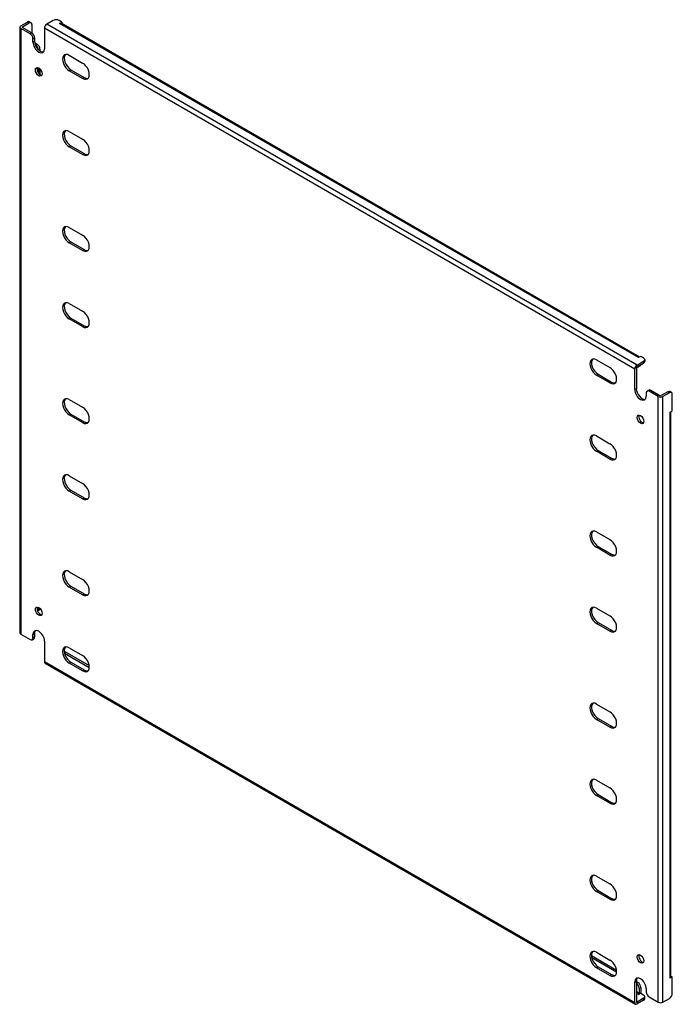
# Model space of a CAD drawing. Header units: inches. Extents: x 173.7 to 193.8, y 62.6 to 93.
import ezdxf

# ---------------------------------------------------------------- set-up
doc = ezdxf.new("R2010")
doc.units = ezdxf.units.IN
doc.header["$MEASUREMENT"] = 0
doc.layers.add('Visible Edges(ANSI)', color=7, linetype='Continuous', lineweight=25)
doc.layers.add('Visible Tangent Edges(ANSI)', color=7, linetype='Continuous', lineweight=25)

msp = doc.modelspace()

# ---------------------------------------------------------------- linework, layer by layer
at = {"layer": 'Visible Edges(ANSI)'}
for p, q in [((173.725, 92.812), (173.929, 92.93)), ((173.991, 92.936), (174.039, 92.908)), ((174.724, 92.981), (174.521, 92.863)), ((174.989, 92.93), (174.901, 92.981)), ((174.919, 92.889), (174.989, 92.93)), ((174.989, 92.93), (174.989, 92.882)), ((173.696, 92.772), (173.696, 74.094)), ((174.009, 92.568), (173.725, 92.731)), ((173.773, 92.784), (173.977, 92.902)), ((173.773, 92.759), (174.057, 92.595)), ((174.065, 92.851), (174.065, 92.59)), ((174.451, 92.742), (174.451, 92.108)), ((174.919, 92.889), (174.919, 92.889)), ((174.919, 92.889), (174.919, 92.889)), ((192.803, 82.598), (174.969, 92.894)), ((174.097, 92.312), (174.097, 92.414)), ((174.145, 92.442), (174.145, 92.34)), ((174.15, 92.292), (174.224, 92.249)), ((174.168, 92.225), (174.176, 92.221)), ((174.313, 92.096), (174.313, 92.04)), ((175.217, 91.903), (175.629, 91.665)), ((174.265, 91.517), (174.265, 91.356)), ((174.313, 91.481), (174.313, 91.309)), ((175.629, 91.191), (175.217, 91.429)), ((175.265, 91.457), (175.677, 91.219)), ((175.217, 89.555), (175.629, 89.318)), ((175.629, 88.844), (175.217, 89.082)), ((175.265, 89.109), (175.677, 88.872)), ((175.217, 86.595), (175.629, 86.358)), ((175.629, 85.884), (175.217, 86.122)), ((175.265, 86.149), (175.677, 85.912)), ((175.217, 84.248), (175.629, 84.01)), ((175.265, 83.802), (175.677, 83.564)), ((175.629, 83.537), (175.217, 83.774)), ((192.844, 82.621), (192.774, 82.581)), ((192.932, 82.57), (192.844, 82.621)), ((191.481, 82.513), (191.892, 82.275)), ((192.729, 82.351), (192.932, 82.468)), ((192.729, 82.295), (192.932, 82.413)), ((192.818, 82.325), (192.77, 82.297)), ((192.774, 82.581), (192.774, 82.581)), ((192.774, 82.581), (192.774, 82.581)), ((192.969, 82.519), (192.969, 82.464)), ((191.892, 81.802), (191.481, 82.039)), ((191.529, 82.067), (191.94, 81.829)), ((192.659, 81.596), (192.659, 82.229)), ((192.707, 82.257), (192.707, 81.624)), ((193.012, 81.494), (193.012, 81.392)), ((193.038, 81.551), (193.086, 81.579)), ((193.384, 81.381), (193.101, 81.545)), ((193.149, 81.573), (193.432, 81.409)), ((193.68, 81.526), (193.476, 81.409)), ((193.728, 81.499), (193.524, 81.381)), ((193.79, 81.505), (193.742, 81.533)), ((193.816, 80.938), (193.816, 81.448)), ((175.217, 81.288), (175.629, 81.05)), ((175.629, 80.577), (175.217, 80.815)), ((175.265, 80.842), (175.677, 80.605)), ((193.746, 80.897), (193.816, 80.938)), ((193.746, 80.897), (193.746, 80.897)), ((193.746, 80.897), (193.746, 80.897)), ((193.775, 63.485), (193.775, 80.914)), ((191.481, 80.165), (191.892, 79.928)), ((191.892, 79.454), (191.481, 79.692)), ((191.529, 79.72), (191.94, 79.482)), ((175.217, 78.941), (175.629, 78.703)), ((175.629, 78.229), (175.217, 78.467)), ((175.265, 78.495), (175.677, 78.257)), ((191.481, 77.206), (191.892, 76.968)), ((191.892, 76.494), (191.481, 76.732)), ((191.529, 76.76), (191.94, 76.522)), ((175.217, 75.981), (175.629, 75.743)), ((175.629, 75.27), (175.217, 75.507)), ((175.265, 75.535), (175.677, 75.297)), ((174.287, 74.79), (174.24, 74.763)), ((174.265, 74.881), (174.265, 74.819)), ((191.481, 74.858), (191.892, 74.621)), ((191.529, 74.412), (191.94, 74.175)), ((191.892, 74.147), (191.481, 74.385)), ((173.725, 74.054), (174.009, 73.89)), ((174.071, 73.884), (174.119, 73.912)), ((174.097, 73.941), (174.097, 74.043)), ((174.145, 74.071), (174.145, 73.969)), ((174.451, 73.839), (174.451, 73.206)), ((175.078, 73.522), (175.83, 73.088)), ((175.217, 73.633), (175.629, 73.396)), ((175.068, 73.472), (175.834, 73.03)), ((175.265, 73.188), (175.677, 72.95)), ((174.471, 73.16), (192.679, 62.648)), ((175.629, 72.922), (175.217, 73.16)), ((191.481, 71.898), (191.892, 71.661)), ((191.892, 71.187), (191.481, 71.425)), ((191.529, 71.453), (191.94, 71.215)), ((191.481, 69.551), (191.892, 69.313)), ((191.892, 68.84), (191.481, 69.077)), ((191.529, 69.105), (191.94, 68.868)), ((191.481, 66.591), (191.892, 66.354)), ((191.892, 65.88), (191.481, 66.118)), ((191.529, 66.145), (191.94, 65.908)), ((191.324, 64.142), (192.093, 63.698)), ((191.332, 64.082), (192.097, 63.64)), ((191.481, 64.244), (191.892, 64.006)), ((191.892, 63.533), (191.481, 63.77)), ((191.529, 63.798), (191.94, 63.56)), ((193.816, 63.485), (193.746, 63.444)), ((193.775, 63.508), (193.816, 63.485)), ((193.816, 62.974), (193.816, 63.485)), ((192.659, 62.693), (192.659, 63.327)), ((192.707, 63.355), (192.707, 62.721)), ((192.707, 63.344), (192.755, 63.316)), ((192.707, 63.288), (192.707, 63.288)), ((192.844, 63.163), (192.844, 63.004)), ((193.746, 63.444), (193.746, 63.444)), ((193.746, 63.444), (193.746, 63.444)), ((192.844, 62.979), (192.774, 62.938)), ((192.774, 62.938), (192.774, 62.939)), ((192.774, 62.938), (192.774, 62.938)), ((192.796, 63.135), (192.796, 62.977)), ((192.844, 62.979), (192.932, 62.928)), ((192.969, 62.821), (192.969, 62.877)), ((193.012, 63.123), (193.012, 63.021)), ((193.101, 62.868), (193.384, 62.704)), ((192.932, 62.826), (192.729, 62.708)), ((192.932, 62.77), (192.729, 62.653)), ((193.524, 62.704), (193.728, 62.821))]:
    msp.add_line(p, q, dxfattribs=at)
for centre, major_axis, start_param, end_param in [((173.929, 92.828), (0.062, 0.108), 0, 0.785398), ((173.977, 92.8), (0.062, 0.108), 5.497787, 7.068583), ((174.813, 92.93), (0.125, 0), 0.785398, 2.356194), ((173.795, 92.772), (-0.099, 0), 5.497787, 7.068583), ((173.795, 92.772), (-0.031, 0), 5.497787, 7.068583), ((174.521, 92.782), (0.0495, 0.0857), 0.785398, 2.356194), ((174.919, 92.808), (0.0495, 0.0857), 0, 0.785398), ((174.009, 92.466), (0.062, -0.108), 0.785398, 2.356194), ((174.057, 92.493), (-0.063, 0.108), 3.926991, 5.497787), ((174.274, 92.21), (0.125, -0.217), 3.926991, 7.068583), ((174.322, 92.238), (0.125, -0.217), 3.926991, 6.089646), ((174.176, 92.119), (0.062, -0.108), 0.887242, 2.356194), ((174.224, 92.147), (-0.063, 0.108), 3.926991, 5.497787), ((175.217, 91.666), (-0.145, 0.251), 5.497787, 8.63938), ((175.265, 91.694), (-0.145, 0.251), 0.166574, 2.356194), ((174.322, 91.422), (-0.072, 0.126), 0.338008, 2.803584), ((175.629, 91.428), (0.145, -0.251), 5.497787, 8.63938), ((175.677, 91.456), (0.145, -0.251), 5.497787, 6.116612), ((175.217, 89.318), (-0.145, 0.251), 5.497787, 8.63938), ((175.265, 89.346), (-0.145, 0.251), 0.166574, 2.356194), ((175.629, 89.081), (0.145, -0.251), 5.497787, 8.63938), ((175.677, 89.108), (0.145, -0.251), 5.497787, 6.116612), ((175.217, 86.359), (-0.145, 0.251), 5.497787, 8.63938), ((175.265, 86.386), (-0.145, 0.251), 0.166574, 2.356194), ((175.629, 86.121), (0.145, -0.251), 5.497787, 8.63938), ((175.677, 86.149), (0.145, -0.251), 5.497787, 6.116612), ((175.217, 84.011), (-0.145, 0.251), 5.497787, 8.63938), ((175.265, 84.039), (-0.145, 0.251), 0.166574, 2.356194), ((175.629, 83.773), (0.145, -0.251), 5.497787, 8.63938), ((175.677, 83.801), (0.145, -0.251), 5.497787, 6.116612), ((191.481, 82.276), (-0.145, 0.251), 5.497787, 8.63938), ((191.529, 82.304), (-0.145, 0.251), 0.166574, 2.356194), ((192.729, 82.27), (0.0495, 0.0857), 0.785398, 2.356194), ((192.729, 82.27), (0.0155, 0.0268), 0.785398, 2.356194), ((192.707, 82.405), (0.062, -0.108), 5.726091, 6.840784), ((192.774, 82.5), (0.0495, 0.0857), 0.721823, 0.785398), ((192.755, 82.433), (0.063, -0.108), 0, 0.557599), ((192.844, 82.519), (0.125, 0), 5.497787, 7.068583), ((192.844, 82.464), (0.125, 0), 5.497787, 6.283185), ((191.892, 82.038), (0.145, -0.251), 5.497787, 8.63938), ((191.94, 82.066), (0.145, -0.251), 5.497787, 6.116612), ((192.835, 81.494), (0.125, -0.217), 3.926991, 7.068583), ((192.883, 81.522), (0.125, -0.217), 3.926991, 6.089646), ((193.101, 81.443), (-0.063, 0.108), 5.497787, 7.068583), ((193.149, 81.471), (-0.062, 0.108), 5.497787, 6.283185), ((193.454, 81.422), (0.099, 0), 3.926991, 5.497787), ((193.454, 81.422), (0.031, 0), 3.926991, 5.497787), ((193.68, 81.424), (0.062, 0.108), 0, 0.785398), ((193.728, 81.397), (0.062, 0.108), 5.497787, 7.068583), ((175.217, 81.051), (-0.145, 0.251), 5.497787, 8.63938), ((175.265, 81.079), (-0.145, 0.251), 0.166574, 2.356194), ((175.629, 80.814), (0.145, -0.251), 5.497787, 8.63938), ((192.883, 80.705), (-0.072, 0.126), 0.338008, 2.803584), ((193.676, 80.937), (0.099, 0), 5.497787, 5.561362), ((175.677, 80.841), (0.145, -0.251), 5.497787, 6.116612), ((191.481, 79.929), (-0.145, 0.251), 5.497787, 8.63938), ((191.529, 79.956), (-0.145, 0.251), 0.166574, 2.356194), ((191.892, 79.691), (0.145, -0.251), 5.497787, 8.63938), ((191.94, 79.719), (0.145, -0.251), 5.497787, 6.116612), ((175.217, 78.704), (-0.145, 0.251), 5.497787, 8.63938), ((175.265, 78.732), (-0.145, 0.251), 0.166574, 2.356194), ((175.629, 78.466), (0.145, -0.251), 5.497787, 8.63938), ((175.677, 78.494), (0.145, -0.251), 5.497787, 6.116612), ((191.481, 76.969), (-0.145, 0.251), 5.497787, 8.63938), ((191.529, 76.997), (-0.145, 0.251), 0.166574, 2.356194), ((191.892, 76.731), (0.145, -0.251), 5.497787, 8.63938), ((191.94, 76.759), (0.145, -0.251), 5.497787, 6.116612), ((175.217, 75.744), (-0.145, 0.251), 5.497787, 8.63938), ((175.265, 75.772), (-0.145, 0.251), 0.166574, 2.356194), ((175.629, 75.506), (0.145, -0.251), 5.497787, 8.63938), ((175.677, 75.534), (0.145, -0.251), 5.497787, 6.116612), ((174.322, 74.785), (-0.072, 0.126), 0.338008, 2.803584), ((174.176, 74.87), (0.062, -0.108), 0.012335, 0.785398), ((174.224, 74.898), (0.063, -0.108), 0, 0.762813), ((191.481, 74.621), (-0.145, 0.251), 5.497787, 8.63938), ((191.529, 74.649), (-0.145, 0.251), 0.166574, 2.356194), ((191.892, 74.384), (0.145, -0.251), 5.497787, 8.63938), ((173.795, 74.094), (-0.099, 0), 0, 0.785398), ((174.274, 73.941), (-0.125, 0.217), 3.926991, 7.068583), ((174.322, 73.969), (-0.125, 0.217), 0.193539, 0.785398), ((191.94, 74.412), (0.145, -0.251), 5.497787, 6.116612), ((174.009, 73.992), (0.063, -0.108), 5.497787, 7.068583), ((174.057, 74.02), (0.063, -0.108), 0, 0.785398), ((175.217, 73.397), (-0.145, 0.251), 5.497787, 8.63938), ((175.265, 73.424), (-0.145, 0.251), 0.166574, 2.356194), ((175.078, 73.42), (-0.062, 0.108), 5.497787, 5.695787), ((174.521, 73.246), (-0.0495, -0.0857), 5.497787, 6.283185), ((175.629, 73.159), (0.145, -0.251), 5.497787, 8.63938), ((175.677, 73.187), (0.145, -0.251), 5.497787, 6.116612), ((191.481, 71.662), (-0.145, 0.251), 5.497787, 8.63938), ((191.529, 71.689), (-0.145, 0.251), 0.166574, 2.356194), ((191.892, 71.424), (0.145, -0.251), 5.497787, 8.63938), ((191.94, 71.452), (0.145, -0.251), 5.497787, 6.116612), ((191.481, 69.314), (-0.145, 0.251), 5.497787, 8.63938), ((191.529, 69.342), (-0.145, 0.251), 0.166574, 2.356194), ((191.892, 69.077), (0.145, -0.251), 5.497787, 8.63938), ((191.94, 69.104), (0.145, -0.251), 5.497787, 6.116612), ((191.481, 66.354), (-0.145, 0.251), 5.497787, 8.63938), ((191.529, 66.382), (-0.145, 0.251), 0.166574, 2.356194), ((191.892, 66.117), (0.145, -0.251), 5.497787, 8.63938), ((191.94, 66.145), (0.145, -0.251), 5.497787, 6.116612), ((191.481, 64.007), (-0.145, 0.251), 5.497787, 8.63938), ((191.529, 64.035), (-0.145, 0.251), 0.166574, 2.356194), ((192.883, 64.069), (-0.072, 0.126), 0.338008, 2.803584), ((191.892, 63.769), (0.145, -0.251), 5.497787, 8.63938), ((191.94, 63.797), (0.145, -0.251), 5.497787, 6.116612), ((192.835, 63.225), (-0.125, 0.217), 3.926991, 7.068583), ((193.676, 63.485), (0.099, 0), 5.497787, 6.283185), ((192.883, 63.252), (-0.125, 0.217), 0.193539, 0.785398), ((192.707, 63.186), (0.062, -0.108), 0.785398, 2.356194), ((192.755, 63.214), (-0.063, 0.108), 3.926991, 5.497787), ((192.774, 62.964), (0.0155, 0.0268), 3.926991, 5.497787), ((192.774, 62.964), (0.0495, 0.0857), 5.177171, 5.497787), ((192.844, 62.877), (0.125, 0), 5.497787, 7.068583), ((193.101, 62.97), (-0.062, 0.108), 0.785398, 2.356194), ((193.728, 62.923), (-0.063, -0.108), 0.785398, 2.356194), ((192.729, 62.734), (-0.0495, -0.0857), 5.497787, 7.068583), ((192.729, 62.734), (-0.0155, -0.0268), 5.497787, 7.068583), ((192.844, 62.821), (0.125, 0), 5.497787, 6.283185), ((193.454, 62.744), (0.099, 0), 3.926991, 5.497787)]:
    msp.add_ellipse(centre, major_axis=major_axis, ratio=0.57735, start_param=start_param, end_param=end_param, dxfattribs=at)
for centre, major_axis in [((174.274, 91.394), (0.072, -0.126)), ((192.835, 80.677), (0.072, -0.126)), ((174.274, 74.758), (-0.072, 0.126)), ((192.835, 64.041), (-0.072, 0.126))]:
    msp.add_ellipse(centre, major_axis=major_axis, ratio=0.57735, dxfattribs=at)
at = {"layer": 'Visible Tangent Edges(ANSI)'}
for p, q in [((173.929, 92.93), (173.977, 92.902)), ((173.725, 92.731), (173.725, 74.054)), ((173.773, 92.759), (173.773, 92.784)), ((192.659, 82.229), (174.451, 92.742)), ((192.729, 82.351), (174.521, 92.863)), ((192.774, 82.581), (174.919, 92.889)), ((174.057, 92.595), (174.009, 92.568)), ((174.097, 92.414), (174.145, 92.442)), ((174.097, 92.312), (174.145, 92.34)), ((174.224, 92.249), (174.176, 92.221)), ((174.271, 92.072), (174.313, 92.096)), ((175.217, 91.429), (175.265, 91.457)), ((175.629, 91.191), (175.677, 91.219)), ((175.217, 89.082), (175.265, 89.109)), ((175.629, 88.844), (175.677, 88.872)), ((175.217, 86.122), (175.265, 86.149)), ((175.629, 85.884), (175.677, 85.912)), ((175.217, 83.774), (175.265, 83.802)), ((175.629, 83.537), (175.677, 83.564)), ((192.932, 82.468), (192.932, 82.413)), ((191.481, 82.039), (191.529, 82.067)), ((191.892, 81.802), (191.94, 81.829)), ((192.659, 81.596), (192.707, 81.624)), ((193.101, 81.545), (193.149, 81.573)), ((193.384, 62.704), (193.384, 81.381)), ((193.524, 62.704), (193.524, 81.381)), ((193.68, 81.526), (193.728, 81.499)), ((175.217, 80.815), (175.265, 80.842)), ((193.746, 63.444), (193.746, 80.897)), ((175.629, 80.577), (175.677, 80.605)), ((191.481, 79.692), (191.529, 79.72)), ((191.892, 79.454), (191.94, 79.482)), ((175.217, 78.467), (175.265, 78.495)), ((175.629, 78.229), (175.677, 78.257)), ((191.481, 76.732), (191.529, 76.76)), ((191.892, 76.494), (191.94, 76.522)), ((175.217, 75.507), (175.265, 75.535)), ((175.629, 75.27), (175.677, 75.297)), ((174.311, 74.846), (174.265, 74.819)), ((191.481, 74.385), (191.529, 74.412)), ((191.892, 74.147), (191.94, 74.175)), ((174.097, 74.043), (174.145, 74.071)), ((174.145, 73.969), (174.097, 73.941)), ((175.062, 73.513), (175.078, 73.522)), ((174.451, 73.206), (192.659, 62.693)), ((175.217, 73.16), (175.265, 73.188)), ((175.629, 72.922), (175.677, 72.95)), ((191.481, 71.425), (191.529, 71.453)), ((191.892, 71.187), (191.94, 71.215)), ((191.481, 69.077), (191.529, 69.105)), ((191.892, 68.84), (191.94, 68.868)), ((191.481, 66.118), (191.529, 66.145)), ((191.892, 65.88), (191.94, 65.908)), ((191.481, 63.77), (191.529, 63.798)), ((191.892, 63.533), (191.94, 63.56)), ((192.659, 63.327), (192.707, 63.355)), ((192.755, 63.316), (192.707, 63.288)), ((192.796, 63.135), (192.844, 63.163)), ((192.796, 62.977), (192.707, 63.028)), ((192.774, 62.939), (192.707, 62.977)), ((192.729, 62.708), (192.707, 62.721)), ((192.932, 62.826), (192.932, 62.77))]:
    msp.add_line(p, q, dxfattribs=at)

doc.saveas('drawing.dxf')
